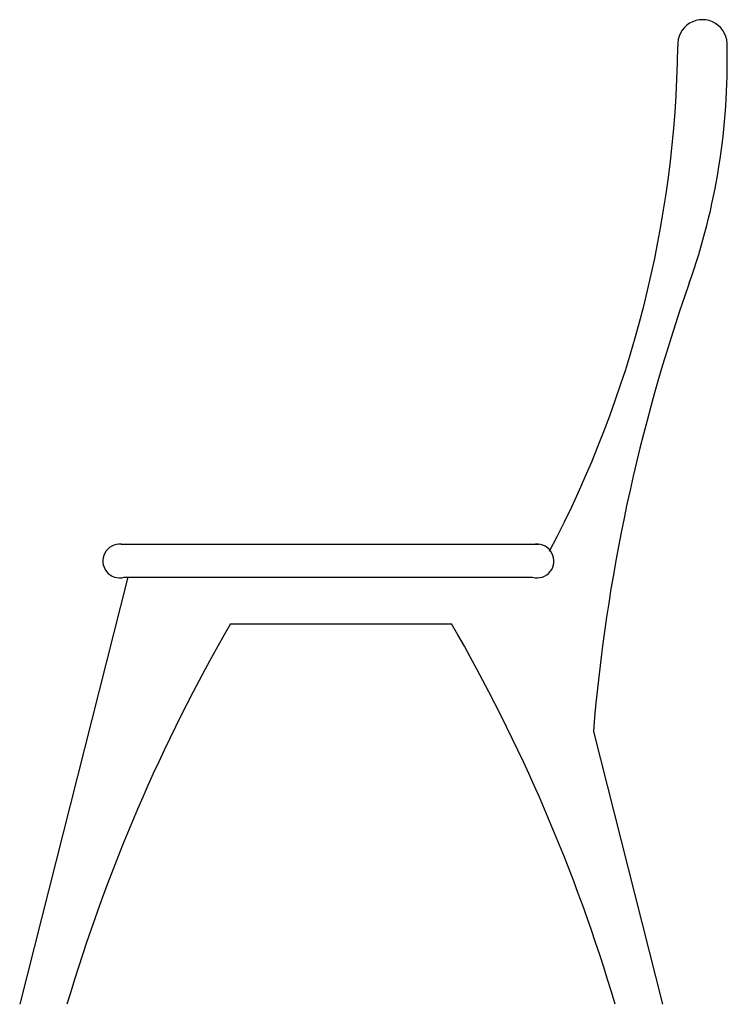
# Model space of a CAD drawing. Extents: x -0.279 to 0.336, y 0 to 0.856.
import ezdxf

# ---------------------------------------------------------------- set-up
doc = ezdxf.new("R2010")
doc.units = 0
doc.header["$MEASUREMENT"] = 0
doc.layers.add('LCO', color=1, linetype='CONTINUOUS')

msp = doc.modelspace()

# ---------------------------------------------------------------- linework, layer by layer
at = {"layer": 'LCO'}
for p, q in [((-0.19119, 0.4), (0.17183, 0.4)), ((-0.1855, 0.37132), (-0.27944, 0)), ((-0.18861, 0.37132), (0.1666, 0.37132)), ((-0.09605, 0.33098), (0.09605, 0.33098)), ((0.21941, 0.23727), (0.27944, 0))]:
    msp.add_line(p, q, dxfattribs=at)
for centre, radius, start, end in [((0.31424, 0.83464), 0.02153, 355.19769, 184.0477), ((-0.67291, 0.84445), 0.96574, 332.19634, 359.32809), ((-0.24026, 0.81956), 0.57611, 340.48623, 1.34865), ((1.77965, 0.10751), 1.56563, 160.61672, 175.24581), ((-0.19252, 0.38542), 0.01464, 84.807, 285.47903), ((0.1705, 0.38542), 0.01464, 254.52097, 95.193), ((1.23076, -0.43562), 1.53234, 149.98163, 163.48411), ((-1.23076, -0.43562), 1.53234, 16.51589, 30.01837)]:
    msp.add_arc(centre, radius, start, end, dxfattribs=at)

doc.saveas('drawing.dxf')
